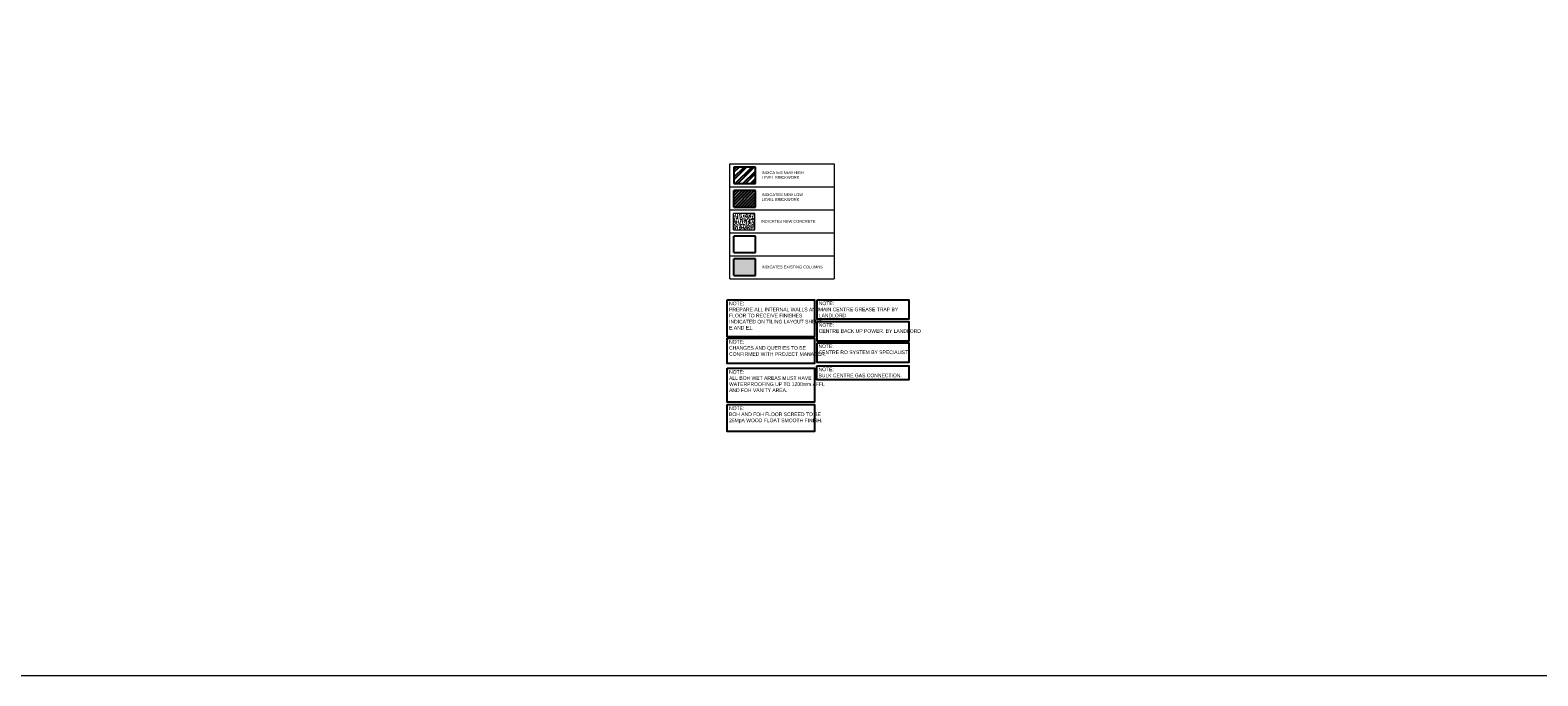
# Model space of a CAD drawing. Header units: millimetres. Extents: x 811 to 573824, y 137 to 100812.
# Tile 3 of 143: x 428337 to 480911, y 33378 to 55879. Entities that reach past the tile are written whole.
import ezdxf

# ---------------------------------------------------------------- set-up
doc = ezdxf.new("R2010")
doc.units = ezdxf.units.MM
doc.header["$LTSCALE"] = 3
doc.header["$MEASUREMENT"] = 0
doc.layers.add('ARC - DIMENSIONS', color=7, linetype='Continuous', lineweight=13)
doc.layers.add('S Fur', color=44, linetype='Continuous', lineweight=20)
for name, color, linetype in [('ARC - EXIST BRICKWORK', 7, 'Continuous'), ('ARC - EXISTING COLUMN', 7, 'Continuous'), ('ARC - GENERAL LINES', 7, 'Continuous'), ('ARC - NEW BRICKWORK', 1, 'Continuous'), ('ARC - NEW CONCRETE', 3, 'Continuous'), ('ARC - TEXT', 7, 'Continuous')]:
    doc.layers.add(name, color=color, linetype=linetype)
doc.styles.add('ARC SCALE50', font='swissc.ttf', dxfattribs={"height": 100})

msp = doc.modelspace()

# ---------------------------------------------------------------- hatches: boundary and pattern name
at = {"layer": 'ARC - DIMENSIONS'}
h = msp.add_hatch(dxfattribs=at)
h.set_pattern_fill('ANSI32', color=1, scale=200)
h.set_pattern_definition([(45, (359011.286, -32394.535), (-53.03301, 53.03301), []), (45, (359046.64, -32394.535), (-53.03301, 53.03301), [])])
h.paths.add_polyline_path([(452879, 50287.2), (453625, 50287.2), (453625, 49713.9), (452879, 49713.9)])
at = {"layer": 'ARC - EXISTING COLUMN'}
msp.add_hatch(color=256, dxfattribs=at).paths.add_polyline_path([(453625, 47904.7), (452879, 47904.7), (452879, 47331.4), (453625, 47331.4)])
at = {"layer": 'ARC - NEW BRICKWORK'}
h = msp.add_hatch(dxfattribs=at)
h.set_pattern_fill('ANSI32', color=256, scale=500)
h.set_pattern_definition([(45, (202984, 43219.65), (-132.58252, 132.58252), []), (45, (203072.38, 43219.65), (-132.58252, 132.58252), [])])
h.paths.add_polyline_path([(453625, 51106.1), (452879, 51106.1), (452879, 50532.7), (453625, 50532.7)])
at = {"layer": 'ARC - NEW CONCRETE', "linetype": 'Continuous', "lineweight": 20}
h = msp.add_hatch(dxfattribs=at)
h.set_pattern_fill('AR-CONC', color=256, scale=20, angle=270, style=0)
h.set_pattern_definition([(320, (202962.63, 42326.7), (-12.550427, -143.452037), [15, -165]), (265, (202962.63, 42326.7), (150.43843, 27.75027), [12, -132]), (10.451444, (202961.58, 42314.75), (137.888, -115.70177), [12.74804, -140.22842]), (316.1842, (203002.63, 42326.7), (-33.10386, -213.44827), [22.5, -247.5]), (6.63564, (202999.87, 42308.92), (194.82372, -186.93239), [19.12207, -210.34275]), (261.18416, (203002.63, 42326.7), (194.82372, -186.93239), [18, -198]), (291, (202992.63, 42306.7), (-80.52378, -119.38141), [15, -165]), (236, (202992.63, 42306.7), (145.03001, -48.66307), [12, -132]), (341.451445, (202985.92, 42296.76), (64.50623, -168.044475), [12.74804, -140.22842]), (307.5, (202962.627, 42326.706), (66.578771, -2.431971), [0, -130.4, 0, -134, 0, -132.5]), (277.5, (202962.63, 42326.706), (78.882342, -52.613907), [0, -76.4, 0, -127.4, 0, -50.5]), (237.5, (202962.627, 42371.306), (-4.510974, -106.764487), [0, -50, 0, -156, 0, -207]), (227.5, (202962.63, 42391.31), (20.020996, -116.637234), [0, -65, 0, -103.6, 0, -147])])
h.paths.add_polyline_path([(453603.6, 48921.9), (453603.6, 49495.3), (452857.6, 49495.3), (452857.6, 48921.9)])

# ---------------------------------------------------------------- linework, layer by layer
at = {"layer": 'ARC - EXIST BRICKWORK'}
for p, q in [((453625, 48704.7), (452879, 48704.7)), ((452879, 48131.4), (452879, 48704.7)), ((453625, 48131.4), (453625, 48704.7)), ((452879, 48131.4), (453625, 48131.4))]:
    msp.add_line(p, q, dxfattribs=at)
at = {"layer": 'ARC - EXISTING COLUMN'}
for p, q in [((453625, 47904.7), (452879, 47904.7)), ((452879, 47331.4), (452879, 47904.7)), ((453625, 47331.4), (453625, 47904.7)), ((452879, 47331.4), (453625, 47331.4))]:
    msp.add_line(p, q, dxfattribs=at)
at = {"layer": 'ARC - GENERAL LINES', "linetype": 'Continuous', "lineweight": 13}
for p, q in [((452729.7, 47215.1), (452729.7, 51215.1)), ((452729.7, 51215.1), (456375.2, 51215.1)), ((456375.2, 51215.1), (456375.2, 47215.1)), ((452729.7, 50415.1), (456375.2, 50415.1)), ((452729.7, 49615.1), (456375.2, 49615.1)), ((452729.7, 48815.1), (456375.2, 48815.1)), ((452729.7, 48015.1), (456375.2, 48015.1)), ((452729.7, 47215.1), (456375.2, 47215.1))]:
    msp.add_line(p, q, dxfattribs=at)
at = {"layer": 'ARC - GENERAL LINES'}
for points in [[(452644.8, 46483.1), (455691.6, 46483.1), (455691.6, 45192), (452644.8, 45192)], [(455776.5, 46483.1), (458973.4, 46483.1), (458973.4, 45810.5), (455776.5, 45810.5)], [(455776.5, 45728.7), (458973.4, 45728.7), (458973.4, 45043.9), (455776.5, 45043.9)], [(452644.8, 45143.5), (455691.6, 45143.5), (455691.6, 44266), (452644.8, 44266)], [(455776.5, 44979.4), (458973.4, 44979.4), (458973.4, 44299.8), (455776.5, 44299.8)], [(455763.9, 44184.7), (458973.4, 44184.7), (458973.4, 43692.6), (455763.9, 43692.6)], [(452644.8, 44094.1), (455691.6, 44094.1), (455691.6, 42909.8), (452644.8, 42909.8)], [(452644.8, 42830.6), (455691.6, 42830.6), (455691.6, 41895), (452644.8, 41895)]]:
    msp.add_lwpolyline(points, close=True, dxfattribs=at)
at = {"layer": 'ARC - NEW BRICKWORK'}
for p, q in [((453625, 51106.1), (452879, 51106.1)), ((452879, 51106.1), (452879, 50532.7)), ((453625, 50532.7), (453625, 51106.1)), ((452879, 50532.7), (453625, 50532.7)), ((453625, 50287.2), (452879, 50287.2)), ((452879, 49713.9), (452879, 50287.2)), ((453625, 49713.9), (453625, 50287.2)), ((452879, 49713.9), (453625, 49713.9))]:
    msp.add_line(p, q, dxfattribs=at)
at = {"layer": 'ARC - NEW CONCRETE', "linetype": 'Continuous', "lineweight": 20}
for p, q in [((453603.6, 49495.3), (452857.6, 49495.3)), ((452857.6, 48921.9), (452857.6, 49495.3)), ((453603.6, 48921.9), (453603.6, 49495.3)), ((452857.6, 48921.9), (453603.6, 48921.9))]:
    msp.add_line(p, q, dxfattribs=at)
at = {"layer": 'S Fur'}
msp.add_lwpolyline([(375762.5, 100812.5), (505893.5, 100812.5), (505893.5, 33377.5), (375762.5, 33377.5)], close=True, dxfattribs=at)

# ---------------------------------------------------------------- texts
at = {"layer": 'ARC - TEXT', "char_height": 100, "width": 3004.313, "attachment_point": 1, "style": 'ARC SCALE50'}
for s, insert in [('INDICATES NEW HIGH\\PLEVEL BRICKWORK', (453845, 50964.6)), ('INDICATES NEW LOW\\PLEVEL BRICKWORK', (453845, 50196.6)), ('INDICATES NEW CONCRETE', (453823.6, 49267.3)), ('INDICATES EXISTING COLUMNS', (453845, 47676.7))]:
    msp.add_mtext(s, dxfattribs=dict(at, insert=insert))
at = {"layer": 'ARC - TEXT', "char_height": 127.05, "attachment_point": 1, "style": 'ARC SCALE50'}
for s, width, gutter_width, insert in [('NOTE:\\PPREPARE ALL INTERNAL WALLS AND FLOOR TO RECEIVE FINISHES INDICATED ON TILING LAYOUT SHEET E AND E1.', 2778.129, 1.69, (452708.3, 46419.6)), ('NOTE:\\PMAIN CENTRE GREASE TRAP BY \\PLANDLORD', 3605.176, 1.6, (455836.5, 46423.1)), ('NOTE:\\PCENTRE BACK UP POWER. BY LANDLORD', 3605.176, 1.6, (455836.5, 45668.7)), ('NOTE:\\PCHANGES AND QUERIES TO BE CONFIRMED WITH PROJECT MANAGER.', 2923.277, 1.69, (452708.3, 45079.9)), ('NOTE:\\PCENTRE RO SYSTEM BY SPECIALIST', 3042.913, 1.33, (455826.5, 44927.8)), ('NOTE:\\PALL BOH WET AREAS MUST HAVE WATERPROOFING UP TO 1200mm AFFL AND FOH VANITY AREA.', 2923.277, 1.69, (452708.3, 44030.5)), ('NOTE:\\PBULK CENTRE GAS CONNECTION.', 3816.98, 1.69, (455827.5, 44121.2)), ('NOTE:\\PBOH AND FOH FLOOR SCREED TO BE 25MpA WOOD FLOAT SMOOTH FINISH.', 2923.277, 1.69, (452708.3, 42767.1))]:
    msp.add_mtext_dynamic_manual_height_columns(s, width=width, gutter_width=gutter_width, heights=[0], dxfattribs=dict(at, insert=insert))

doc.saveas('drawing.dxf')
